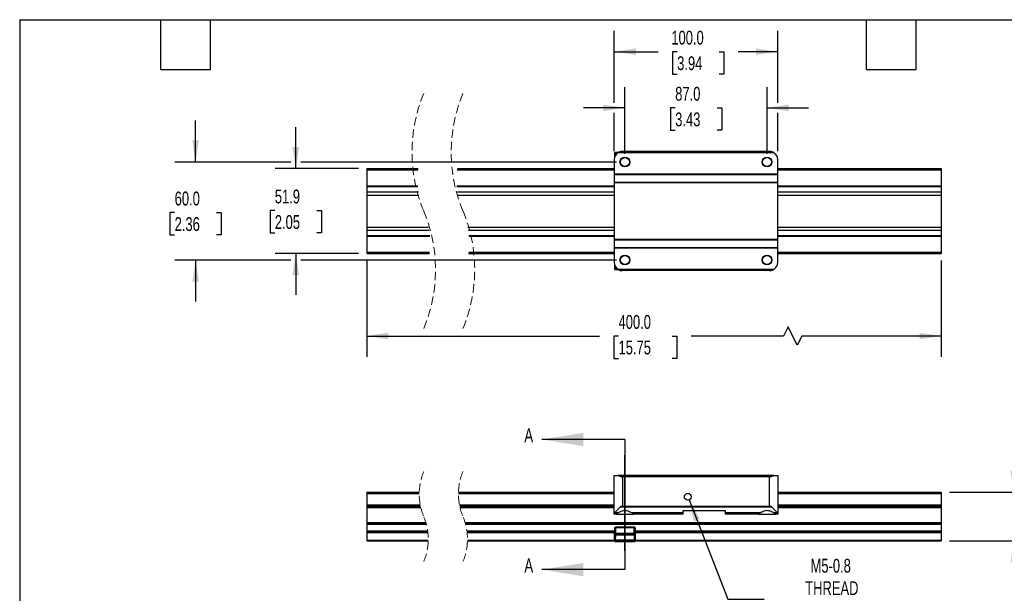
# Model space of a CAD drawing. Header units: millimetres. Extents: x 25 to 1092, y 25 to 838.
# Tile 2 of 6: x 25 to 628, y 487 to 838. Entities that reach past the tile are written whole.
import ezdxf

# ---------------------------------------------------------------- set-up
doc = ezdxf.new("R2010")
doc.units = ezdxf.units.MM
doc.header["$LTSCALE"] = 4
for name, pattern in [('SLD-Center', [19.05, 15.24, -1.27, 1.27, -1.27]), ('SLD-Dashed', [1.905, 1.27, -0.635]), ('SLD-Solid', [0])]:
    doc.linetypes.add(name, pattern=pattern)
doc.layers.add('CENTER', color=40, linetype='SLD-Center')
doc.layers.add('DIMENSIONS', color=140, linetype='SLD-Solid', lineweight=25)
doc.layers.add('TEXT', color=140, linetype='SLD-Solid', lineweight=25)
doc.styles.add('SLDTEXTSTYLE0', font='TXT', dxfattribs={"width": 0.7})
doc.dimstyles.new('SLDDIMSTYLE0', dxfattribs={"dimtxt": 8.632031, "dimasz": 13.208, "dimexe": 0, "dimexo": 0.0625, "dimgap": 2.158008, "dimtad": 0, "dimtih": 1, "dimtoh": 1, "dimrnd": 1e-09, "dimzin": 12, "dimdsep": 46, "dimtxsty": 'SLDTEXTSTYLE0', "dimsah": 1, "dimcen": 0, "dimadec": 0, "dimazin": 3, "dimtfac": 1, "dimtofl": 0, "dimtmove": 0, "dimatfit": 3, "dimfxl": 0, "dimfrac": 2, "dimtolj": 1, "dimtzin": 12, "dimarcsym": 0})
doc.dimstyles.new('SLDDIMSTYLE1', dxfattribs={"dimtxt": 8.632031, "dimasz": 13.208, "dimexe": 0, "dimexo": 0.0625, "dimgap": 2.158008, "dimtad": 0, "dimtih": 1, "dimtoh": 1, "dimrnd": 1e-09, "dimzin": 12, "dimdsep": 46, "dimtxsty": 'SLDTEXTSTYLE0', "dimsah": 1, "dimcen": 0.09, "dimadec": 0, "dimazin": 3, "dimtfac": 1, "dimtmove": 0, "dimatfit": 0, "dimfxl": 0, "dimfrac": 2, "dimtolj": 1, "dimtzin": 12, "dimarcsym": 0})
doc.dimstyles.new('SLDDIMSTYLE2', dxfattribs={"dimtxt": 8.632031, "dimasz": 13.208, "dimexe": 0, "dimexo": 0.0625, "dimgap": 2.158008, "dimtad": 0, "dimtih": 1, "dimtoh": 1, "dimrnd": 1e-09, "dimzin": 4, "dimdsep": 46, "dimtxsty": 'SLDTEXTSTYLE0', "dimsah": 1, "dimcen": 0.09, "dimadec": 0, "dimazin": 1, "dimtfac": 1, "dimtmove": 0, "dimatfit": 0, "dimfxl": 0, "dimfrac": 2, "dimtolj": 1, "dimtzin": 12, "dimarcsym": 0})
doc.dimstyles.new('SLDDIMSTYLE4', dxfattribs={"dimtxt": 8.632031, "dimasz": 13.208, "dimexe": 0, "dimexo": 0.0625, "dimgap": 2.158008, "dimtad": 0, "dimtih": 1, "dimtoh": 1, "dimrnd": 1e-09, "dimzin": 4, "dimdsep": 46, "dimtxsty": 'SLDTEXTSTYLE0', "dimsah": 1, "dimcen": 0.09, "dimadec": 0, "dimazin": 1, "dimtfac": 1, "dimtofl": 0, "dimtmove": 0, "dimatfit": 3, "dimfxl": 0, "dimfrac": 2, "dimtolj": 1, "dimtzin": 12, "dimarcsym": 0})

# ---------------------------------------------------------------- blocks, each defined once
blk = doc.blocks.new('_D')
at = {"layer": 'DIMENSIONS'}
for p, q in [((434.98, 544.22), (458.74, 483.58)), ((458.74, 483.58), (480.97, 483.58))]:
    blk.add_line(p, q, dxfattribs=at)
blk.add_solid([(434.98, 544.22), (437.91, 531.18), (441.69, 532.66)], dxfattribs=at)
at = {"layer": 'DIMENSIONS', "attachment_point": 1, "style": 'SLDTEXTSTYLE0'}
for s, insert, char_height in [('M5-0.8', (509.33, 508.21), 8.467), ('THREAD', (506.06, 494.49), 8.467), ('BRAKE MOUNT', (487.32, 480.77), 8.4667), ('HOLE', (514.08, 467.06), 8.467)]:
    blk.add_mtext(s, dxfattribs=dict(at, insert=insert, char_height=char_height))
blk = doc.blocks.new('_D_1')
at = {"layer": 'DIMENSIONS'}
for p, q in [((659.14, 573.79), (633.74, 573.79)), ((633.74, 573.79), (633.74, 548.97)), ((674.7, 573.79), (671.8, 573.79)), ((671.8, 573.79), (671.8, 560.08)), ((700.35, 573.79), (703.24, 573.79)), ((703.24, 573.79), (703.24, 560.08)), ((671.8, 560.08), (674.7, 560.08)), ((703.24, 560.08), (700.35, 560.08)), ((594.29, 548.97), (646.44, 548.97)), ((594.29, 519.19), (646.44, 519.19)), ((633.74, 519.19), (633.74, 493.79))]:
    blk.add_line(p, q, dxfattribs=at)
for points in [[(633.74, 548.97), (635.77, 562.18), (631.7, 562.18)], [(633.74, 519.19), (631.7, 505.98), (635.77, 505.98)]]:
    blk.add_solid(points, dxfattribs=at)
at = {"layer": 'DIMENSIONS', "char_height": 8.467, "attachment_point": 1, "style": 'SLDTEXTSTYLE0'}
for s, insert in [('29.8', (674.7, 586.64)), ('1.17', (674.7, 570.99))]:
    blk.add_mtext(s, dxfattribs=dict(at, insert=insert))
blk = doc.blocks.new('_D_4')
at = {"layer": 'DIMENSIONS'}
for p, q in [((237.75, 690.79), (237.75, 631.89)), ((589.21, 690.79), (589.21, 631.89)), ((495.54, 650.23), (492.72, 644.59)), ((501.18, 638.94), (495.54, 650.23)), ((237.75, 644.59), (380.15, 644.59)), ((391.84, 644.59), (388.94, 644.59)), ((388.94, 644.59), (388.94, 630.87)), ((424.67, 644.59), (427.57, 644.59)), ((427.57, 644.59), (427.57, 630.87)), ((492.72, 644.59), (436.37, 644.59)), ((504.01, 644.59), (501.18, 638.94)), ((589.21, 644.59), (504.01, 644.59)), ((388.94, 630.87), (391.84, 630.87)), ((427.57, 630.87), (424.67, 630.87))]:
    blk.add_line(p, q, dxfattribs=at)
for points in [[(237.75, 644.59), (250.96, 642.56), (250.96, 646.62)], [(589.21, 644.59), (576.01, 646.62), (576.01, 642.56)]]:
    blk.add_solid(points, dxfattribs=at)
at = {"layer": 'DIMENSIONS', "char_height": 8.467, "attachment_point": 1, "style": 'SLDTEXTSTYLE0'}
for s, insert in [('400.0', (391.84, 657.43)), ('15.75', (391.84, 641.78))]:
    blk.add_mtext(s, dxfattribs=dict(at, insert=insert))
blk = doc.blocks.new('_D_5')
at = {"layer": 'DIMENSIONS'}
for p, q in [((133.05, 751.09), (133.05, 776.49)), ((191.28, 751.09), (120.35, 751.09)), ((390.63, 751.09), (197.38, 751.09)), ((120.22, 720.14), (117.32, 720.14)), ((117.32, 720.14), (117.32, 706.42)), ((145.87, 720.14), (148.77, 720.14)), ((148.77, 720.14), (148.77, 706.42)), ((117.32, 706.42), (120.22, 706.42)), ((148.77, 706.42), (145.87, 706.42)), ((191.28, 691.09), (120.35, 691.09)), ((133.05, 691.09), (133.05, 665.69)), ((390.63, 691.09), (197.38, 691.09))]:
    blk.add_line(p, q, dxfattribs=at)
for points in [[(133.05, 751.09), (135.08, 764.3), (131.01, 764.3)], [(133.05, 691.09), (131.01, 677.88), (135.08, 677.88)]]:
    blk.add_solid(points, dxfattribs=at)
at = {"layer": 'DIMENSIONS', "char_height": 8.467, "attachment_point": 1, "style": 'SLDTEXTSTYLE0'}
for s, insert in [('60.0', (120.22, 732.98)), ('2.36', (120.22, 717.33))]:
    blk.add_mtext(s, dxfattribs=dict(at, insert=insert))
blk = doc.blocks.new('_D_6')
at = {"layer": 'DIMENSIONS'}
for p, q in [((194.33, 747.06), (194.33, 772.46)), ((232.67, 747.06), (181.63, 747.06)), ((181.51, 721.38), (178.61, 721.38)), ((178.61, 721.38), (178.61, 707.66)), ((207.16, 721.38), (210.06, 721.38)), ((210.06, 721.38), (210.06, 707.66)), ((178.61, 707.66), (181.51, 707.66)), ((210.06, 707.66), (207.16, 707.66)), ((232.67, 695.11), (181.63, 695.11)), ((194.33, 695.11), (194.33, 669.71))]:
    blk.add_line(p, q, dxfattribs=at)
for points in [[(194.33, 747.06), (196.36, 760.27), (192.3, 760.27)], [(194.33, 695.11), (192.3, 681.9), (196.36, 681.9)]]:
    blk.add_solid(points, dxfattribs=at)
at = {"layer": 'DIMENSIONS', "char_height": 8.467, "attachment_point": 1, "style": 'SLDTEXTSTYLE0'}
for s, insert in [('51.9', (181.51, 734.23)), ('2.05', (181.51, 718.58))]:
    blk.add_mtext(s, dxfattribs=dict(at, insert=insert))
blk = doc.blocks.new('_D_7')
at = {"layer": 'DIMENSIONS'}
for p, q in [((395.71, 756.17), (395.71, 796.94)), ((482.71, 756.17), (482.71, 796.94)), ((395.71, 784.24), (370.31, 784.24)), ((426.5, 784.24), (423.6, 784.24)), ((423.6, 784.24), (423.6, 770.52)), ((452.15, 784.24), (455.05, 784.24)), ((455.05, 784.24), (455.05, 770.52)), ((482.71, 784.24), (508.11, 784.24)), ((423.6, 770.52), (426.5, 770.52)), ((455.05, 770.52), (452.15, 770.52))]:
    blk.add_line(p, q, dxfattribs=at)
for points in [[(395.71, 784.24), (382.51, 786.27), (382.51, 782.2)], [(482.71, 784.24), (495.92, 782.2), (495.92, 786.27)]]:
    blk.add_solid(points, dxfattribs=at)
at = {"layer": 'DIMENSIONS', "char_height": 8.467, "attachment_point": 1, "style": 'SLDTEXTSTYLE0'}
for s, insert in [('87.0', (426.5, 797.08)), ('3.43', (426.5, 781.43))]:
    blk.add_mtext(s, dxfattribs=dict(at, insert=insert))
blk = doc.blocks.new('_D_8')
at = {"layer": 'DIMENSIONS'}
for p, q in [((389.21, 787.28), (389.21, 831.3)), ((489.21, 787.28), (489.21, 831.3)), ((389.21, 818.6), (416.02, 818.6)), ((427.72, 818.6), (424.82, 818.6)), ((424.82, 818.6), (424.82, 804.88)), ((453.37, 818.6), (456.27, 818.6)), ((456.27, 818.6), (456.27, 804.88)), ((489.21, 818.6), (465.06, 818.6)), ((424.82, 804.88), (427.72, 804.88)), ((456.27, 804.88), (453.37, 804.88)), ((389.21, 757.67), (389.21, 781.19)), ((489.21, 757.67), (489.21, 781.19))]:
    blk.add_line(p, q, dxfattribs=at)
for points in [[(389.21, 818.6), (402.42, 816.56), (402.42, 820.63)], [(489.21, 818.6), (476.01, 820.63), (476.01, 816.56)]]:
    blk.add_solid(points, dxfattribs=at)
at = {"layer": 'DIMENSIONS', "char_height": 8.467, "attachment_point": 1, "style": 'SLDTEXTSTYLE0'}
for s, insert in [('100.0', (424.13, 831.44)), ('3.94', (427.72, 815.79))]:
    blk.add_mtext(s, dxfattribs=dict(at, insert=insert))

msp = doc.modelspace()

# ---------------------------------------------------------------- linework, layer by layer
for p, q in [((389.416, 756.377), (389.363, 756.43)), ((389.363, 756.43), (389.363, 753.803)), ((389.916, 756.367), (389.416, 756.367)), ((389.416, 756.367), (389.416, 753.997)), ((389.863, 756.93), (389.916, 756.877)), ((391.738, 756.93), (389.863, 756.93)), ((391.644, 756.877), (389.916, 756.877)), ((390.94, 756.367), (389.916, 756.367)), ((389.916, 756.367), (389.916, 755.143)), ((486.999, 756.74), (391.428, 756.74)), ((486.778, 756.88), (391.649, 756.88)), ((484.873, 757.544), (393.554, 757.544)), ((394.213, 757.588), (484.213, 757.588)), ((389.213, 752.588), (389.213, 743.688)), ((489.213, 743.688), (489.213, 752.588)), ((237.749, 747.062), (269.213, 747.062)), ((237.749, 747.062), (237.749, 746.3)), ((237.749, 746.3), (269.117, 746.3)), ((237.749, 746.3), (237.749, 736.532)), ((293.117, 746.3), (389.213, 746.3)), ((293.213, 747.062), (389.213, 747.062)), ((489.213, 743.688), (389.213, 743.688)), ((389.213, 743.688), (389.213, 743.466)), ((389.213, 743.466), (489.213, 743.466)), ((389.213, 743.466), (389.213, 738.709)), ((489.213, 747.062), (589.213, 747.062)), ((489.213, 746.3), (589.213, 746.3)), ((489.213, 743.466), (489.213, 743.688)), ((489.213, 738.709), (489.213, 743.466)), ((589.213, 747.062), (589.213, 746.3)), ((589.213, 746.3), (589.213, 736.532)), ((237.749, 736.532), (268.923, 736.532)), ((237.749, 736.532), (237.749, 736.468)), ((237.749, 736.468), (237.749, 736.111)), ((237.749, 736.468), (268.928, 736.468)), ((237.749, 736.111), (237.749, 732.803)), ((237.749, 736.111), (268.958, 736.111)), ((292.923, 736.532), (389.213, 736.532)), ((292.928, 736.468), (389.213, 736.468)), ((292.958, 736.111), (389.213, 736.111)), ((389.213, 738.709), (489.213, 738.709)), ((389.213, 738.709), (389.213, 738.501)), ((389.213, 738.488), (489.213, 738.488)), ((389.213, 738.488), (389.213, 703.688)), ((489.213, 738.501), (489.213, 738.709)), ((489.213, 703.688), (489.213, 738.488)), ((489.213, 736.532), (589.213, 736.532)), ((489.213, 736.468), (589.213, 736.468)), ((489.213, 736.111), (589.213, 736.111)), ((589.213, 736.532), (589.213, 736.468)), ((589.213, 736.468), (589.213, 736.111)), ((589.213, 736.111), (589.213, 732.803)), ((237.749, 732.803), (237.749, 730.881)), ((237.749, 732.803), (269.354, 732.803)), ((237.749, 730.881), (237.749, 711.294)), ((237.749, 730.881), (269.687, 730.881)), ((293.354, 732.803), (389.213, 732.803)), ((293.687, 730.881), (389.213, 730.881)), ((489.213, 732.803), (589.213, 732.803)), ((489.213, 730.881), (589.213, 730.881)), ((589.213, 732.803), (589.213, 730.881)), ((589.213, 730.881), (589.213, 711.294)), ((237.749, 711.294), (237.749, 709.372)), ((237.749, 711.294), (275.593, 711.294)), ((299.593, 711.294), (389.213, 711.294)), ((489.213, 711.294), (589.213, 711.294)), ((589.213, 711.294), (589.213, 709.372)), ((237.749, 709.372), (237.749, 706.064)), ((237.749, 709.372), (275.926, 709.372)), ((237.749, 706.064), (237.749, 705.707)), ((237.749, 706.064), (276.322, 706.064)), ((237.749, 705.707), (237.749, 705.643)), ((237.749, 705.707), (276.351, 705.707)), ((237.749, 705.643), (276.357, 705.643)), ((237.749, 705.643), (237.749, 695.875)), ((299.926, 709.372), (389.213, 709.372)), ((300.322, 706.064), (389.213, 706.064)), ((300.351, 705.707), (389.213, 705.707)), ((300.357, 705.643), (389.213, 705.643)), ((489.213, 709.372), (589.213, 709.372)), ((489.213, 706.064), (589.213, 706.064)), ((489.213, 705.707), (589.213, 705.707)), ((489.213, 705.643), (589.213, 705.643)), ((589.213, 709.372), (589.213, 706.064)), ((589.213, 706.064), (589.213, 705.707)), ((589.213, 705.707), (589.213, 705.643)), ((589.213, 705.643), (589.213, 695.875)), ((489.213, 703.688), (389.213, 703.688)), ((389.213, 703.675), (389.213, 703.466)), ((389.213, 703.466), (489.213, 703.466)), ((389.213, 703.466), (389.213, 698.709)), ((489.213, 703.466), (489.213, 703.675)), ((489.213, 698.709), (489.213, 703.466)), ((237.749, 695.875), (276.163, 695.875)), ((237.749, 695.875), (237.749, 695.113)), ((237.749, 695.113), (276.067, 695.113)), ((300.067, 695.113), (389.213, 695.113)), ((300.163, 695.875), (389.213, 695.875)), ((389.213, 698.709), (489.213, 698.709)), ((389.213, 698.709), (389.213, 698.488)), ((389.213, 698.488), (489.213, 698.488)), ((389.213, 698.488), (389.213, 689.587)), ((489.213, 698.488), (489.213, 698.709)), ((489.213, 689.587), (489.213, 698.488)), ((489.213, 695.875), (589.213, 695.875)), ((489.213, 695.113), (589.213, 695.113)), ((589.213, 695.875), (589.213, 695.113)), ((389.363, 688.372), (389.363, 685.745)), ((389.416, 688.178), (389.416, 685.808)), ((389.916, 687.032), (389.916, 685.808)), ((389.363, 685.745), (389.416, 685.798)), ((389.416, 685.808), (389.916, 685.808)), ((389.916, 685.298), (389.863, 685.246)), ((389.863, 685.246), (391.746, 685.246)), ((389.916, 685.808), (390.94, 685.808)), ((389.916, 685.298), (391.644, 685.298)), ((391.428, 685.435), (486.999, 685.435)), ((486.778, 685.295), (391.649, 685.295)), ((484.873, 684.631), (393.554, 684.631)), ((484.213, 684.588), (394.213, 684.588)), ((389.213, 535.976), (389.213, 559.172)), ((389.213, 559.172), (391.428, 559.172)), ((391.428, 559.172), (486.999, 559.172)), ((486.778, 559.13), (391.649, 559.13)), ((484.873, 558.466), (393.554, 558.466)), ((394.213, 558.323), (394.213, 540.457)), ((484.213, 558.323), (394.213, 558.323)), ((484.213, 540.457), (484.213, 558.323)), ((486.999, 559.172), (489.213, 559.172)), ((489.213, 559.172), (489.213, 535.976)), ((237.749, 548.973), (269.897, 548.973)), ((237.749, 548.973), (237.749, 548.211)), ((293.897, 548.973), (389.213, 548.973)), ((489.213, 548.973), (589.213, 548.973)), ((589.213, 548.973), (589.213, 548.211)), ((237.749, 548.211), (269.882, 548.211)), ((237.749, 548.211), (237.749, 541.286)), ((293.882, 548.211), (389.213, 548.211)), ((433.709, 548.211), (434.717, 548.211)), ((489.213, 548.211), (589.213, 548.211)), ((589.213, 548.211), (589.213, 541.286)), ((237.749, 541.286), (270.49, 541.286)), ((237.749, 541.286), (237.749, 540.524)), ((237.749, 540.524), (270.641, 540.524)), ((237.749, 540.524), (237.749, 540.035)), ((237.749, 540.035), (237.749, 539.607)), ((237.749, 540.035), (270.747, 540.035)), ((237.749, 539.607), (270.845, 539.607)), ((237.749, 539.607), (237.749, 530.397)), ((294.49, 541.286), (389.213, 541.286)), ((294.641, 540.524), (389.213, 540.524)), ((294.747, 540.035), (389.213, 540.035)), ((294.845, 539.607), (389.213, 539.607)), ((391.379, 536.423), (389.432, 536.423)), ((485.675, 539.742), (392.752, 539.742)), ((394.213, 540.457), (484.213, 540.457)), ((431.213, 536.423), (400.048, 536.423)), ((457.213, 537.525), (431.213, 537.525)), ((431.213, 537.525), (431.213, 536.423)), ((431.213, 536.423), (431.213, 535.525)), ((457.213, 536.423), (457.213, 537.525)), ((478.379, 536.423), (457.213, 536.423)), ((457.213, 535.525), (457.213, 536.423)), ((488.995, 536.423), (487.048, 536.423)), ((489.213, 541.286), (589.213, 541.286)), ((489.213, 540.524), (589.213, 540.524)), ((489.213, 540.035), (589.213, 540.035)), ((489.213, 539.607), (589.213, 539.607)), ((589.213, 541.286), (589.213, 540.524)), ((589.213, 540.524), (589.213, 540.035)), ((589.213, 540.035), (589.213, 539.607)), ((589.213, 539.607), (589.213, 530.397)), ((237.749, 530.397), (273.942, 530.397)), ((237.749, 530.397), (237.749, 529.922)), ((297.942, 530.397), (589.213, 530.397)), ((389.213, 535.525), (389.213, 535.976)), ((390.463, 535.525), (389.213, 535.525)), ((390.463, 535.525), (400.963, 535.525)), ((431.213, 535.525), (400.963, 535.525)), ((477.463, 535.525), (457.213, 535.525)), ((477.463, 535.525), (487.963, 535.525)), ((489.213, 535.525), (487.963, 535.525)), ((489.213, 535.976), (489.213, 535.525)), ((589.213, 530.397), (589.213, 529.922)), ((237.749, 529.922), (274.078, 529.922)), ((237.749, 529.922), (237.749, 529.448)), ((237.749, 529.448), (274.207, 529.448)), ((237.749, 529.448), (237.749, 525.297)), ((237.749, 525.297), (237.749, 524.822)), ((237.749, 525.297), (275.046, 525.297)), ((237.749, 524.822), (275.11, 524.822)), ((237.749, 524.822), (237.749, 524.348)), ((237.749, 524.348), (237.749, 519.647)), ((237.749, 524.348), (275.168, 524.348)), ((298.078, 529.922), (589.213, 529.922)), ((298.207, 529.448), (589.213, 529.448)), ((299.046, 525.297), (389.458, 525.297)), ((299.11, 524.822), (389.449, 524.822)), ((299.168, 524.348), (389.441, 524.348)), ((389.433, 523.898), (389.49, 527.13)), ((389.99, 527.138), (389.933, 523.906)), ((401.437, 527.631), (389.99, 527.631)), ((401.437, 527.138), (389.99, 527.138)), ((401.494, 523.906), (401.437, 527.138)), ((401.937, 527.13), (401.994, 523.898)), ((401.969, 525.297), (589.213, 525.297)), ((401.977, 524.822), (589.213, 524.822)), ((401.986, 524.348), (589.213, 524.348)), ((589.213, 529.922), (589.213, 529.448)), ((589.213, 529.448), (589.213, 525.297)), ((589.213, 525.297), (589.213, 524.822)), ((589.213, 524.822), (589.213, 524.348)), ((589.213, 524.348), (589.213, 519.647)), ((237.749, 519.647), (237.749, 519.189)), ((237.749, 519.647), (275.395, 519.647)), ((237.749, 519.189), (237.749, 519.172)), ((237.749, 519.189), (275.384, 519.189)), ((237.749, 519.172), (275.383, 519.172)), ((299.383, 519.172), (389.303, 519.172)), ((299.384, 519.189), (389.319, 519.189)), ((299.395, 519.647), (389.368, 519.647)), ((389.363, 519.9), (389.416, 522.913)), ((389.37, 519.524), (389.363, 519.9)), ((389.363, 519.9), (389.863, 519.9)), ((389.37, 519.517), (389.37, 519.524)), ((389.37, 519.517), (389.375, 519.225)), ((389.433, 523.898), (389.47, 523.904)), ((389.862, 518.715), (389.863, 518.715)), ((389.916, 522.913), (389.863, 519.9)), ((389.863, 519.9), (389.87, 519.524)), ((389.863, 519.9), (401.563, 519.9)), ((389.863, 518.715), (401.564, 518.715)), ((389.87, 519.524), (401.557, 519.524)), ((401.557, 519.168), (389.87, 519.168)), ((389.916, 523.414), (401.511, 523.414)), ((389.916, 522.913), (401.511, 522.913)), ((389.933, 523.906), (401.494, 523.906)), ((401.563, 519.9), (401.511, 522.913)), ((401.557, 519.524), (401.563, 519.9)), ((401.563, 519.9), (402.063, 519.9)), ((402.011, 522.913), (402.063, 519.9)), ((402.063, 519.9), (402.057, 519.524)), ((402.057, 519.524), (402.057, 519.517)), ((402.059, 519.647), (589.213, 519.647)), ((402.12, 519.189), (589.213, 519.189)), ((402.136, 519.172), (589.213, 519.172)), ((589.213, 519.647), (589.213, 519.189)), ((589.213, 519.189), (589.213, 519.172))]:
    msp.add_line(p, q)
at = {"flags": 128}
for points in [[(389.916, 685.808), (389.916, 685.615), (389.916, 685.451), (389.916, 685.339), (389.916, 685.298)], [(392.752, 539.742), (391.851, 538.842), (391.04, 538.031), (390.35, 537.341), (389.807, 536.798), (389.432, 536.423)], [(488.995, 536.423), (488.62, 536.798), (488.077, 537.341), (487.387, 538.031), (486.576, 538.842), (485.675, 539.742)], [(389.49, 527.13), (389.49, 527.133), (389.49, 527.135), (389.49, 527.137), (389.49, 527.139), (389.49, 527.139)], [(401.437, 527.138), (401.437, 527.328), (401.437, 527.488), (401.437, 527.594), (401.437, 527.631)], [(389.416, 522.923), (389.418, 523.015), (389.422, 523.274), (389.427, 523.566), (389.433, 523.898)], [(389.416, 522.923), (389.416, 522.922), (389.416, 522.919), (389.416, 522.917), (389.416, 522.913)], [(389.87, 519.524), (389.87, 519.425), (389.87, 519.331), (389.87, 519.244), (389.87, 519.168)], [(389.916, 523.414), (389.918, 523.461), (389.922, 523.592), (389.927, 523.739), (389.933, 523.906)], [(401.494, 523.906), (401.501, 523.696), (401.507, 523.526), (401.51, 523.443), (401.511, 523.414)], [(401.557, 519.524), (401.557, 519.425), (401.557, 519.331), (401.557, 519.244), (401.557, 519.168)], [(401.994, 523.898), (402.001, 523.48), (402.007, 523.144), (402.009, 523.02)], [(402.051, 519.21), (402.053, 519.305), (402.057, 519.517)]]:
    msp.add_lwpolyline(points, dxfattribs=at)
for centre, radius in [((395.713, 751.088), 3), ((395.713, 751.088), 2.75), ((482.713, 751.088), 3), ((482.713, 751.088), 2.75), ((395.713, 691.088), 3), ((395.713, 691.088), 2.75), ((482.713, 691.088), 3), ((482.713, 691.088), 2.75), ((434.213, 546.172), 2.1)]:
    msp.add_circle(centre, radius)
at = {"color": 7, "linetype": 'SLD-Dashed', "lineweight": 18}
for centre, radius, start, end in [((358.859, 757.012), 93.404, 157.380135, 202.619865), ((382.859, 757.012), 93.404, 157.380135, 202.619865), ((186.421, 685.163), 93.404, 337.380135, 22.619865), ((210.421, 685.163), 93.404, 337.380135, 22.619865), ((305.76, 547.873), 35.88, 157.380135, 202.619865), ((329.76, 547.873), 35.88, 157.380135, 202.619865), ((239.52, 520.273), 35.88, 337.380135, 22.619865), ((263.52, 520.273), 35.88, 337.380135, 22.619865)]:
    msp.add_arc(centre, radius, start, end, dxfattribs=at)
for centre, radius, start, end in [((394.213, 752.588), 5, 123.85546, 179.999976), ((394.214, 752.586), 5.001, 120.85505, 123.855482), ((394.213, 752.587), 5, 89.999984, 97.580091), ((484.213, 752.587), 5, 82.420045, 89.999961), ((484.213, 752.587), 5.001, 56.144428, 59.144986), ((484.213, 752.588), 5, 359.999914, 56.144579), ((394.213, 689.587), 5, 180.000024, 236.14454), ((484.213, 689.587), 5, 303.855421, 0.000086), ((394.214, 689.589), 5.001, 236.144518, 239.14495), ((394.213, 689.588), 5, 262.419909, 270.000016), ((484.213, 689.588), 5, 270.000039, 277.579955), ((484.213, 689.588), 5.001, 300.855014, 303.855572), ((393.518, 569.371), 10.41, 258.418239, 259.658388), ((394.224, 559.966), 1.644, 245.926736, 269.620995), ((484.203, 559.966), 1.644, 270.379164, 294.072853), ((484.909, 569.371), 10.41, 280.341597, 281.581798), ((389.856, 535.939), 0.643, 131.205873, 176.692374), ((391.681, 535.199), 1.26, 103.875482, 165.016455), ((394.335, 538.356), 2.104, 93.307621, 138.79413), ((399.746, 535.199), 1.26, 14.983484, 76.124579), ((478.681, 535.199), 1.26, 103.876037, 165.015842), ((484.092, 538.356), 2.104, 41.205856, 86.692551), ((486.746, 535.199), 1.26, 14.984158, 76.123963), ((488.571, 535.939), 0.643, 3.30722, 48.793944)]:
    msp.add_arc(centre, radius, start, end)
for points, knots in [([(389.863, 756.93), (389.792, 756.921), (389.645, 756.902), (389.477, 756.767), (389.38, 756.599), (389.369, 756.485), (389.363, 756.43)], [0, 0, 0, 0, 0.2702757, 0.5624252, 0.7897226, 1, 1, 1, 1]), ([(389.916, 756.877), (389.844, 756.868), (389.696, 756.849), (389.529, 756.713), (389.432, 756.545), (389.421, 756.431), (389.416, 756.377)], [0, 0, 0, 0, 0.2726604, 0.5654554, 0.7917428, 1, 1, 1, 1]), ([(389.416, 756.367), (389.416, 756.368), (389.416, 756.37), (389.416, 756.373), (389.416, 756.375), (389.416, 756.376), (389.416, 756.377), (389.416, 756.377)], [0, 0, 0, 0, 0.3169418, 0.5743004, 0.7713405, 0.927095, 1, 1, 1, 1]), ([(389.916, 756.877), (389.916, 756.863), (389.916, 756.812), (389.916, 756.707), (389.916, 756.551), (389.916, 756.431), (389.916, 756.367)], [0, 0, 0, 0, 0.0810632, 0.2989824, 0.6212915, 1, 1, 1, 1]), ([(393.554, 757.544), (393.281, 757.494), (392.719, 757.391), (392.088, 757.13), (391.741, 756.932), (391.649, 756.88)], [0, 0, 0, 0, 0.4086546, 0.8440059, 1, 1, 1, 1]), ([(486.778, 756.88), (486.59, 756.982), (486.214, 757.188), (485.574, 757.419), (485.118, 757.5), (484.873, 757.544)], [0, 0, 0, 0, 0.3160825, 0.6320198, 1, 1, 1, 1]), ([(389.363, 685.745), (389.372, 685.675), (389.391, 685.527), (389.526, 685.359), (389.694, 685.262), (389.808, 685.251), (389.863, 685.246)], [0, 0, 0, 0, 0.2702768, 0.5624239, 0.7897221, 1, 1, 1, 1]), ([(389.416, 685.808), (389.416, 685.807), (389.416, 685.804), (389.416, 685.801), (389.416, 685.799), (389.416, 685.798), (389.416, 685.798)], [0, 0, 0, 0, 0.4212306, 0.7642765, 0.9360467, 1, 1, 1, 1]), ([(389.916, 685.298), (389.85, 685.306), (389.719, 685.321), (389.554, 685.436), (389.439, 685.602), (389.424, 685.733), (389.416, 685.798)], [0, 0, 0, 0, 0.2499884, 0.4999982, 0.7500091, 1, 1, 1, 1]), ([(391.649, 685.295), (391.837, 685.193), (392.212, 684.987), (392.852, 684.756), (393.308, 684.675), (393.554, 684.631)], [0, 0, 0, 0, 0.3160795, 0.6320173, 1, 1, 1, 1]), ([(484.873, 684.631), (485.145, 684.681), (485.708, 684.784), (486.339, 685.045), (486.686, 685.243), (486.778, 685.295)], [0, 0, 0, 0, 0.4086548, 0.8440039, 1, 1, 1, 1]), ([(391.649, 559.13), (392.044, 559.021), (392.695, 558.842), (393.312, 558.572), (393.554, 558.466)], [0, 0, 0, 0, 0.6080298, 1, 1, 1, 1]), ([(484.873, 558.466), (485.406, 558.699), (486.026, 558.971), (486.685, 559.11), (486.778, 559.13)], [0, 0, 0, 0, 0.8596543, 1, 1, 1, 1]), ([(391.379, 536.423), (391.793, 536.626), (392.718, 537.08), (394.048, 537.671), (395.45, 537.95), (396.811, 537.832), (398.132, 537.362), (399.206, 536.823), (399.835, 536.524), (400.048, 536.423)], [0, 0, 0, 0, 0.1499878, 0.3351848, 0.4711952, 0.6094605, 0.7735168, 0.9233588, 1, 1, 1, 1]), ([(478.379, 536.423), (478.793, 536.626), (479.718, 537.08), (481.048, 537.671), (482.45, 537.95), (483.811, 537.832), (485.132, 537.362), (486.206, 536.823), (486.835, 536.524), (487.048, 536.423)], [0, 0, 0, 0, 0.1499875, 0.335185, 0.4711951, 0.6094607, 0.7735163, 0.9233583, 1, 1, 1, 1]), ([(389.99, 527.138), (389.926, 527.14), (389.808, 527.142), (389.654, 527.139), (389.551, 527.14), (389.502, 527.132), (389.49, 527.13)], [0, 0, 0, 0, 0.382144, 0.7061424, 0.9228486, 1, 1, 1, 1]), ([(389.527, 527.321), (389.527, 527.316), (389.527, 527.298), (389.526, 527.26), (389.525, 527.202), (389.524, 527.158), (389.524, 527.134)], [0, 0, 0, 0, 0.0758579, 0.2917263, 0.615665, 1, 1, 1, 1]), ([(389.529, 527.321), (389.529, 527.323), (389.543, 527.389), (389.635, 527.494), (389.794, 527.609), (389.925, 527.623), (389.99, 527.631)], [0, 0, 0, 0, 0.0131174, 0.3420784, 0.6710389, 1, 1, 1, 1]), ([(389.99, 527.631), (389.99, 527.618), (389.99, 527.571), (389.99, 527.47), (389.99, 527.318), (389.99, 527.202), (389.99, 527.138)], [0, 0, 0, 0, 0.0754499, 0.2908096, 0.6147169, 1, 1, 1, 1]), ([(401.787, 527.462), (401.76, 527.483), (401.707, 527.525), (401.615, 527.566), (401.52, 527.591), (401.456, 527.593), (401.425, 527.594)], [0, 0, 0, 0, 0.2576265, 0.5141793, 0.7634321, 1, 1, 1, 1]), ([(401.937, 527.139), (401.927, 527.209), (401.907, 527.353), (401.773, 527.517), (401.606, 527.614), (401.492, 527.625), (401.437, 527.631)], [0, 0, 0, 0, 0.2674241, 0.5585001, 0.7869338, 1, 1, 1, 1]), ([(401.791, 527.14), (401.737, 527.14), (401.619, 527.141), (401.501, 527.139), (401.437, 527.138)], [0, 0, 0, 0, 0.4588298, 1, 1, 1, 1]), ([(401.9, 527.321), (401.886, 527.35), (401.859, 527.405), (401.792, 527.468), (401.703, 527.493), (401.646, 527.475), (401.617, 527.465)], [0, 0, 0, 0, 0.2683266, 0.5127251, 0.7444009, 1, 1, 1, 1]), ([(401.937, 527.13), (401.925, 527.132), (401.876, 527.14), (401.827, 527.14), (401.791, 527.14)], [0, 0, 0, 0, 0.2625496, 1, 1, 1, 1]), ([(401.903, 527.134), (401.903, 527.146), (401.902, 527.17), (401.901, 527.205), (401.901, 527.238), (401.9, 527.258), (401.9, 527.268)], [0, 0, 0, 0, 0.2760812, 0.5412596, 0.7856677, 1, 1, 1, 1]), ([(401.937, 527.139), (401.937, 527.139), (401.937, 527.139), (401.937, 527.138), (401.937, 527.136), (401.937, 527.133), (401.937, 527.131), (401.937, 527.13)], [0, 0, 0, 0, 0.0514374, 0.1649298, 0.3404738, 0.6271947, 1, 1, 1, 1]), ([(389.37, 519.524), (389.383, 519.523), (389.431, 519.519), (389.534, 519.521), (389.688, 519.521), (389.806, 519.523), (389.87, 519.524)], [0, 0, 0, 0, 0.076377, 0.2931265, 0.6174407, 1, 1, 1, 1]), ([(389.37, 519.517), (389.381, 519.466), (389.404, 519.353), (389.544, 519.241), (389.705, 519.178), (389.815, 519.171), (389.87, 519.168)], [0, 0, 0, 0, 0.2263847, 0.5065224, 0.754943, 1, 1, 1, 1]), ([(389.916, 522.913), (389.852, 522.914), (389.734, 522.916), (389.58, 522.916), (389.477, 522.918), (389.429, 522.914), (389.416, 522.913)], [0, 0, 0, 0, 0.3825593, 0.7068735, 0.923623, 1, 1, 1, 1]), ([(389.573, 523.663), (389.549, 523.612), (389.498, 523.505), (389.452, 523.333), (389.423, 523.158), (389.419, 523.041), (389.417, 522.985)], [0, 0, 0, 0, 0.2434767, 0.501186, 0.7600388, 1, 1, 1, 1]), ([(389.454, 523.104), (389.454, 523.1), (389.453, 523.081), (389.453, 523.042), (389.452, 522.983), (389.451, 522.938), (389.45, 522.914)], [0, 0, 0, 0, 0.07620375, 0.29277612, 0.6169739, 1, 1, 1, 1]), ([(389.455, 523.104), (389.456, 523.107), (389.469, 523.172), (389.562, 523.278), (389.721, 523.393), (389.851, 523.407), (389.916, 523.414)], [0, 0, 0, 0, 0.0130548, 0.3420378, 0.6710182, 1, 1, 1, 1]), ([(389.468, 523.911), (389.467, 523.858), (389.465, 523.754), (389.462, 523.603), (389.459, 523.464), (389.457, 523.376), (389.457, 523.335)], [0, 0, 0, 0, 0.276635, 0.5420956, 0.7863713, 1, 1, 1, 1]), ([(389.47, 523.904), (389.47, 523.904), (389.507, 523.909), (389.598, 523.906), (389.751, 523.91), (389.869, 523.908), (389.933, 523.906)], [0, 0, 0, 0, 0.0032351, 0.2372985, 0.5872477, 1, 1, 1, 1]), ([(389.526, 518.858), (389.552, 518.835), (389.604, 518.791), (389.722, 518.731), (389.819, 518.721), (389.882, 518.715)], [0, 0, 0, 0, 0.2633621, 0.5212149, 1, 1, 1, 1]), ([(389.526, 518.858), (389.552, 518.835), (389.604, 518.791), (389.722, 518.731), (389.819, 518.721), (389.882, 518.715)], [0, 0, 0, 0, 0.2633618, 0.5212145, 1, 1, 1, 1]), ([(389.87, 519.168), (389.871, 519.055), (389.873, 518.905), (389.875, 518.756), (389.875, 518.719)], [0, 0, 0, 0, 0.7527845, 1, 1, 1, 1]), ([(389.916, 523.414), (389.916, 523.402), (389.916, 523.353), (389.916, 523.25), (389.916, 523.096), (389.916, 522.977), (389.916, 522.913)], [0, 0, 0, 0, 0.0757828, 0.2918441, 0.6160067, 1, 1, 1, 1]), ([(401.494, 523.906), (401.557, 523.908), (401.675, 523.91), (401.829, 523.907), (401.933, 523.908), (401.981, 523.9), (401.994, 523.898)], [0, 0, 0, 0, 0.3821438, 0.7061418, 0.9228477, 1, 1, 1, 1]), ([(401.511, 522.913), (401.511, 522.977), (401.511, 523.096), (401.511, 523.25), (401.511, 523.353), (401.511, 523.402), (401.511, 523.414)], [0, 0, 0, 0, 0.3839933, 0.7081559, 0.9242172, 1, 1, 1, 1]), ([(401.511, 523.414), (401.576, 523.407), (401.705, 523.392), (401.869, 523.279), (401.985, 523.117), (402.002, 522.988), (402.011, 522.923)], [0, 0, 0, 0, 0.2500008, 0.4999995, 0.7500009, 1, 1, 1, 1]), ([(401.511, 522.913), (401.58, 522.914), (401.71, 522.917), (401.867, 522.916), (401.965, 522.918), (402.002, 522.914), (402.011, 522.913)], [0, 0, 0, 0, 0.41552217, 0.77650053, 0.94693992, 1, 1, 1, 1]), ([(401.545, 518.715), (401.608, 518.721), (401.704, 518.731), (401.823, 518.791), (401.875, 518.835), (401.901, 518.858)], [0, 0, 0, 0, 0.4787847, 0.7366384, 1, 1, 1, 1]), ([(401.552, 518.719), (401.552, 518.756), (401.554, 518.905), (401.555, 519.055), (401.557, 519.168)], [0, 0, 0, 0, 0.2472155, 1, 1, 1, 1]), ([(402.057, 519.524), (402.042, 519.523), (401.982, 519.518), (401.87, 519.521), (401.717, 519.521), (401.611, 519.523), (401.557, 519.524)], [0, 0, 0, 0, 0.0875905, 0.3629886, 0.6734645, 1, 1, 1, 1]), ([(401.557, 519.168), (401.627, 519.173), (401.765, 519.184), (401.932, 519.272), (402.037, 519.393), (402.051, 519.478), (402.057, 519.517)], [0, 0, 0, 0, 0.3129158, 0.6187892, 0.8255276, 1, 1, 1, 1]), ([(401.608, 518.727), (401.649, 518.731), (401.724, 518.739), (401.823, 518.791), (401.875, 518.835), (401.901, 518.858)], [0, 0, 0, 0, 0.3756218, 0.6845107, 1, 1, 1, 1]), ([(402.009, 522.985), (402.007, 523.041), (402.003, 523.158), (401.974, 523.333), (401.928, 523.505), (401.878, 523.612), (401.854, 523.663)], [0, 0, 0, 0, 0.2399609, 0.4988146, 0.7565224, 1, 1, 1, 1]), ([(401.97, 523.335), (401.969, 523.376), (401.968, 523.464), (401.965, 523.603), (401.962, 523.754), (401.96, 523.858), (401.958, 523.911)], [0, 0, 0, 0, 0.2136284, 0.4579037, 0.7233655, 1, 1, 1, 1]), ([(401.977, 522.914), (401.976, 522.938), (401.975, 522.983), (401.974, 523.042), (401.974, 523.081), (401.973, 523.1), (401.973, 523.104)], [0, 0, 0, 0, 0.383005, 0.7072031, 0.9237886, 1, 1, 1, 1]), ([(402.011, 522.923), (402.011, 522.923), (402.011, 522.922), (402.011, 522.921), (402.011, 522.919), (402.011, 522.917), (402.011, 522.914), (402.011, 522.913)], [0, 0, 0, 0, 0.05156319, 0.16530738, 0.34085191, 0.62729789, 1, 1, 1, 1])]:
    msp.add_open_spline(points, degree=3, knots=knots)
at = {"layer": 'CENTER'}
msp.add_line((395.713, 513.125), (395.713, 571.573), dxfattribs=at)
at = {"layer": 'TEXT'}
for p, q in [((25.4, 838.2), (1092.2, 838.2)), ((25.4, 838.2), (25.4, 25.4)), ((111.76, 807.72), (111.76, 838.2)), ((142.24, 807.72), (142.24, 838.2)), ((543.56, 807.72), (543.56, 838.2)), ((574.04, 807.72), (574.04, 838.2)), ((111.76, 807.72), (142.24, 807.72)), ((543.56, 807.72), (574.04, 807.72)), ((395.713, 581.251), (395.713, 501.595))]:
    msp.add_line(p, q, dxfattribs=at)
at = {"layer": 'TEXT', "linetype": 'SLD-Solid'}
for p, q in [((395.713, 581.251), (344.913, 581.251)), ((395.713, 501.595), (344.913, 501.595))]:
    msp.add_line(p, q, dxfattribs=at)
at = {"layer": 'TEXT'}
for points in [[(344.913, 581.251), (370.313, 577.187), (370.313, 585.315)], [(344.913, 501.595), (370.313, 497.531), (370.313, 505.659)]]:
    msp.add_solid(points, dxfattribs=at)

# ---------------------------------------------------------------- texts
at = {"layer": 'TEXT', "char_height": 8.632, "attachment_point": 1, "style": 'SLDTEXTSTYLE0'}
for insert in [(334.202, 588.104), (334.202, 508.448)]:
    msp.add_mtext('A', dxfattribs=dict(at, insert=insert))

# ---------------------------------------------------------------- dimensions: what is measured, and where the dimension line sits
at = {"layer": 'DIMENSIONS'}
for base, p1, p2, dimstyle, picture, middle in [((489.213, 818.596), (389.213, 752.588), (489.213, 752.588), 'SLDDIMSTYLE4', '_D_8', (440.541, 818.596)), ((482.713, 784.237), (395.713, 751.088), (482.713, 751.088), 'SLDDIMSTYLE2', '_D_7', (439.327, 784.237))]:
    dim = msp.add_linear_dim(base=base, p1=p1, p2=p2, dimstyle=dimstyle, dxfattribs=at)
    dim.commit()
    dim.dimension.update_dxf_attribs({"geometry": picture, "text_midpoint": middle, "dimtype": 160})
for base, p1, p2, dimstyle, picture, middle in [((133.045, 691.088), (395.713, 751.088), (395.713, 691.088), 'SLDDIMSTYLE2', '_D_5', (133.045, 720.138)), ((194.332, 695.113), (237.749, 747.062), (237.749, 695.113), 'SLDDIMSTYLE1', '_D_6', (194.332, 721.38)), ((633.736, 548.973), (589.213, 519.189), (589.213, 548.973), 'SLDDIMSTYLE1', '_D_1', (633.736, 573.795))]:
    dim = msp.add_linear_dim(base=base, p1=p1, p2=p2, angle=90, dimstyle=dimstyle, dxfattribs=at)
    dim.commit()
    dim.dimension.update_dxf_attribs({"geometry": picture, "text_midpoint": middle, "dimtype": 160})
dim = msp.add_linear_dim(base=(589.213, 644.588), p1=(237.749, 695.875), p2=(589.213, 695.875), text='400.0', dimstyle='SLDDIMSTYLE4', dxfattribs=at)
dim.commit()
dim.dimension.update_dxf_attribs({"geometry": '_D_4', "text_midpoint": (408.258, 644.588), "dimtype": 160})
dim = msp.add_diameter_dim_2p(p1=(433.447, 548.128), p2=(434.98, 544.217), text='M5-0.8\\PTHREAD\\PBRAKE MOUNT\\PHOLE', dimstyle='SLDDIMSTYLE0', override={"dimpost": '<>'}, dxfattribs=at)
dim.commit()
dim.dimension.update_dxf_attribs({"geometry": '_D', "text_midpoint": (529.48, 483.58), "dimtype": 163})

doc.saveas('drawing.dxf')
